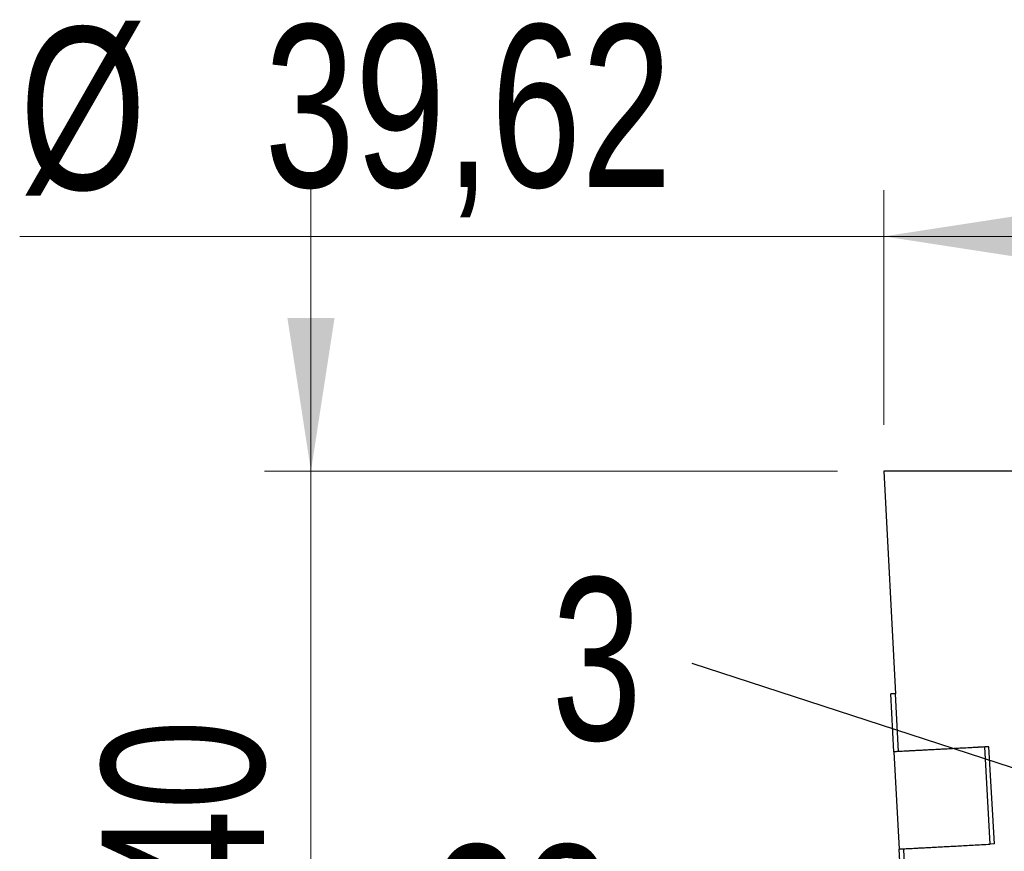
# Model space of a CAD drawing. Header units: millimetres. Extents: x 0 to 420, y 0 to 297.
# Tile 28 of 64: x 145 to 166, y 231 to 249. Entities that reach past the tile are written whole.
import ezdxf

# ---------------------------------------------------------------- set-up
doc = ezdxf.new("R2010")
doc.units = ezdxf.units.MM
doc.styles.add('SLDTEXTSTYLE1', font='TXT', dxfattribs={"width": 0.75})
doc.dimstyles.new('SLDDIMSTYLE0', dxfattribs={"dimtxt": 3.5, "dimasz": 3.302, "dimexe": 0, "dimexo": 0.0625, "dimgap": 0.875, "dimtad": 1, "dimrnd": 1e-09, "dimzin": 12, "dimdsep": 46, "dimtxsty": 'SLDTEXTSTYLE1', "dimsah": 1, "dimcen": 0.09, "dimadec": 0, "dimazin": 3, "dimtfac": 1, "dimtofl": 0, "dimtmove": 0, "dimatfit": 3, "dimfxl": 0, "dimfrac": 2, "dimtolj": 1, "dimtzin": 12, "dimarcsym": 0})
doc.dimstyles.new('SLDDIMSTYLE1', dxfattribs={"dimtxt": 3.5, "dimasz": 3.302, "dimexe": 0, "dimexo": 0.0625, "dimgap": 0.875, "dimtad": 1, "dimrnd": 1e-09, "dimzin": 12, "dimdsep": 46, "dimtxsty": 'SLDTEXTSTYLE1', "dimsah": 1, "dimcen": 0.09, "dimadec": 0, "dimazin": 3, "dimtfac": 1, "dimtmove": 0, "dimatfit": 0, "dimfxl": 0, "dimfrac": 2, "dimtolj": 1, "dimtzin": 12, "dimarcsym": 0})
doc.dimstyles.new('SLDDIMSTYLE3', dxfattribs={"dimtxt": 0.18, "dimasz": 3.302, "dimexe": 0, "dimexo": 0.0625, "dimgap": 0, "dimtad": 0, "dimtih": 1, "dimtoh": 1, "dimdec": 0, "dimrnd": 1e-09, "dimzin": 0, "dimdsep": 46, "dimtxsty": 'Standard', "dimsah": 1, "dimcen": 0.09, "dimadec": 0, "dimazin": 0, "dimtfac": 3.302, "dimtdec": 0, "dimtofl": 0, "dimtmove": 0, "dimatfit": 3, "dimfxl": 0, "dimfrac": 2, "dimtolj": 1, "dimtzin": 0, "dimarcsym": 0})

# ---------------------------------------------------------------- blocks, each defined once
blk = doc.blocks.new('_D_9')
at = {"color": 7, "linetype": 'Continuous', "lineweight": 0}
for p, q in [((163.751, 239.871), (163.751, 244.934)), ((203.371, 239.871), (203.371, 244.934)), ((163.751, 243.934), (145.117, 243.934)), ((163.751, 243.934), (203.371, 243.934))]:
    blk.add_line(p, q, dxfattribs=at)
at = {"color": 7, "linetype": 'Continuous', "lineweight": 18}
for points in [[(163.751, 243.934), (167.053, 243.426), (167.053, 244.442)], [(203.371, 243.934), (200.069, 244.442), (200.069, 243.426)]]:
    blk.add_solid(points, dxfattribs=at)
at = {"color": 7, "linetype": 'Continuous', "lineweight": 18, "char_height": 3.5, "attachment_point": 1, "style": 'SLDTEXTSTYLE1'}
for s, insert in [('%%c', (145.117, 248.446)), ('39,62', (150.395, 248.499))]:
    blk.add_mtext(s, dxfattribs=dict(at, insert=insert))
blk = doc.blocks.new('_D_10')
at = {"color": 7, "linetype": 'Continuous', "lineweight": 0}
for p, q in [((164.561, 224.471), (164.561, 227.294)), ((202.561, 224.471), (202.561, 227.294)), ((164.561, 226.294), (153.998, 226.294)), ((164.561, 226.294), (202.561, 226.294))]:
    blk.add_line(p, q, dxfattribs=at)
at = {"color": 7, "linetype": 'Continuous', "lineweight": 18}
for points in [[(164.561, 226.294), (167.863, 225.786), (167.863, 226.802)], [(202.561, 226.294), (199.259, 226.802), (199.259, 225.786)]]:
    blk.add_solid(points, dxfattribs=at)
at = {"color": 7, "linetype": 'Continuous', "lineweight": 18, "insert": (153.998, 230.805), "char_height": 3.5, "attachment_point": 1, "style": 'SLDTEXTSTYLE1'}
blk.add_mtext('38', dxfattribs=at)
blk = doc.blocks.new('_D_11')
at = {"color": 7, "linetype": 'Continuous', "lineweight": 0}
for p, q in [((151.398, 238.871), (151.398, 245.221)), ((162.751, 238.871), (150.398, 238.871)), ((151.398, 238.871), (151.398, 223.471)), ((163.561, 223.471), (150.398, 223.471)), ((151.398, 223.471), (151.398, 217.121))]:
    blk.add_line(p, q, dxfattribs=at)
at = {"color": 7, "linetype": 'Continuous', "lineweight": 18}
for points in [[(151.398, 238.871), (151.906, 242.173), (150.89, 242.173)], [(151.398, 223.471), (150.89, 220.169), (151.906, 220.169)]]:
    blk.add_solid(points, dxfattribs=at)
at = {"color": 7, "linetype": 'Continuous', "lineweight": 18, "insert": (146.887, 224.729), "char_height": 3.5, "attachment_point": 1, "rotation": 90, "style": 'SLDTEXTSTYLE1'}
blk.add_mtext('15,40', dxfattribs=at)
blk = doc.blocks.new('SW_NOTE_0_3')
at = {"color": 0, "linetype": 'Continuous', "lineweight": 0, "insert": (-3.037, 1.847), "char_height": 3.5, "attachment_point": 1, "style": 'SLDTEXTSTYLE1'}
blk.add_mtext('3', dxfattribs=at)

msp = doc.modelspace()

# ---------------------------------------------------------------- linework, layer by layer
at = {"color": 7, "linetype": 'Continuous', "lineweight": 25}
for p, q in [((163.75074, 238.87104), (164.00324, 234.0703)), ((183.56074, 238.87104), (163.75074, 238.87104)), ((164.00327, 234.0698), (163.90341, 234.06454)), ((163.96906, 232.81627), (163.90341, 234.06454)), ((164.06893, 232.82152), (164.00327, 234.0698)), ((166.01624, 232.9257), (165.92638, 232.92045)), ((166.04749, 230.82394), (165.92638, 232.92045)), ((166.13724, 230.82919), (166.01624, 232.9257)), ((164.06893, 232.82152), (163.96906, 232.81627)), ((163.96909, 232.81577), (164.07934, 230.71967)), ((166.13724, 230.82919), (166.04749, 230.82394)), ((164.14502, 229.47089), (164.07937, 230.71917)), ((164.24488, 229.47615), (164.17923, 230.72442))]:
    msp.add_line(p, q, dxfattribs=at)
for points, knots in [([(165.92638, 232.92045), (165.86311, 232.91703), (165.73657, 232.91018), (165.55822, 232.90057), (165.38837, 232.89145), (165.22792, 232.88286), (165.07674, 232.87478), (164.93496, 232.86723), (164.80264, 232.8602), (164.67985, 232.85369), (164.56664, 232.8477), (164.46309, 232.84223), (164.36924, 232.83728), (164.28514, 232.83285), (164.21083, 232.82894), (164.14635, 232.82556), (164.09173, 232.82269), (164.04701, 232.82035), (164.01216, 232.81852), (163.98744, 232.81723), (163.97194, 232.81642), (163.97002, 232.81632), (163.96906, 232.81627)], [0, 0, 0, 0, 0.0500059, 0.10001035, 0.15001348, 0.20001542, 0.25001633, 0.30001634, 0.35001559, 0.40001421, 0.45001236, 0.50001016, 0.55000775, 0.60000529, 0.6500029, 0.70000072, 0.7499989, 0.79999758, 0.84999688, 0.89999696, 0.94999796, 1, 1, 1, 1]), ([(166.01624, 232.9257), (165.37818, 232.89097), (164.88936, 232.86493), (164.23471, 232.8302), (164.06893, 232.82152), (164.06893, 232.82152)], [0, 0, 0, 0, 0.5, 0.5, 1, 1, 1, 1]), ([(164.07937, 230.71917), (164.08033, 230.71922), (164.08226, 230.71932), (164.09784, 230.72013), (164.12271, 230.72144), (164.15776, 230.72327), (164.20273, 230.72563), (164.25766, 230.72851), (164.32251, 230.73191), (164.39724, 230.73584), (164.48181, 230.7403), (164.57619, 230.74527), (164.68033, 230.75077), (164.79416, 230.7568), (164.91763, 230.76335), (165.05069, 230.77042), (165.19325, 230.77802), (165.34526, 230.78614), (165.50658, 230.79478), (165.67735, 230.80395), (165.85667, 230.81362), (165.98388, 230.8205), (166.04749, 230.82394)], [0, 0, 0, 0, 0.05000168, 0.10000233, 0.1500021, 0.20000113, 0.24999957, 0.29999754, 0.34999519, 0.39999267, 0.44999012, 0.49998767, 0.54998546, 0.59998365, 0.64998236, 0.69998174, 0.74998194, 0.79998308, 0.84998532, 0.89998879, 0.94999364, 1, 1, 1, 1])]:
    msp.add_open_spline(points, degree=3, knots=knots, dxfattribs=at)

# ---------------------------------------------------------------- block references
at = {"color": 7, "linetype": 'Continuous', "lineweight": 0}
msp.add_blockref('SW_NOTE_0_3', (159.62107, 234.72416), dxfattribs=at)

# ---------------------------------------------------------------- dimensions: what is measured, and where the dimension line sits
at = {"color": 7, "linetype": 'Continuous', "lineweight": 18}
dim = msp.add_linear_dim(base=(203.37074, 243.93421), p1=(163.75074, 238.87104), p2=(203.37074, 238.87104), text='%%c<>', dimstyle='SLDDIMSTYLE0', dxfattribs=at)
dim.commit()
dim.dimension.update_dxf_attribs({"geometry": '_D_9', "text_midpoint": (153.57502, 243.93421), "dimtype": 160})
for base, p1, p2, angle, dimstyle, picture, middle in [((151.39833, 223.47104), (163.75074, 238.87104), (164.56074, 223.47104), 90, 'SLDDIMSTYLE1', '_D_11', (151.39833, 230.54812)), ((202.56074, 226.29363), (164.56074, 223.47104), (202.56074, 223.47104), 0, 'SLDDIMSTYLE0', '_D_10', (156.5843, 226.29363))]:
    dim = msp.add_linear_dim(base=base, p1=p1, p2=p2, angle=angle, dimstyle=dimstyle, dxfattribs=at)
    dim.commit()
    dim.dimension.update_dxf_attribs({"geometry": picture, "text_midpoint": middle, "dimtype": 160})

# ---------------------------------------------------------------- leaders
at = {"color": 7, "linetype": 'Continuous', "lineweight": 0}
msp.add_leader([(178.98463, 228.39862), (159.62107, 234.72416)], dimstyle='SLDDIMSTYLE3', dxfattribs=at)

doc.saveas('drawing.dxf')
